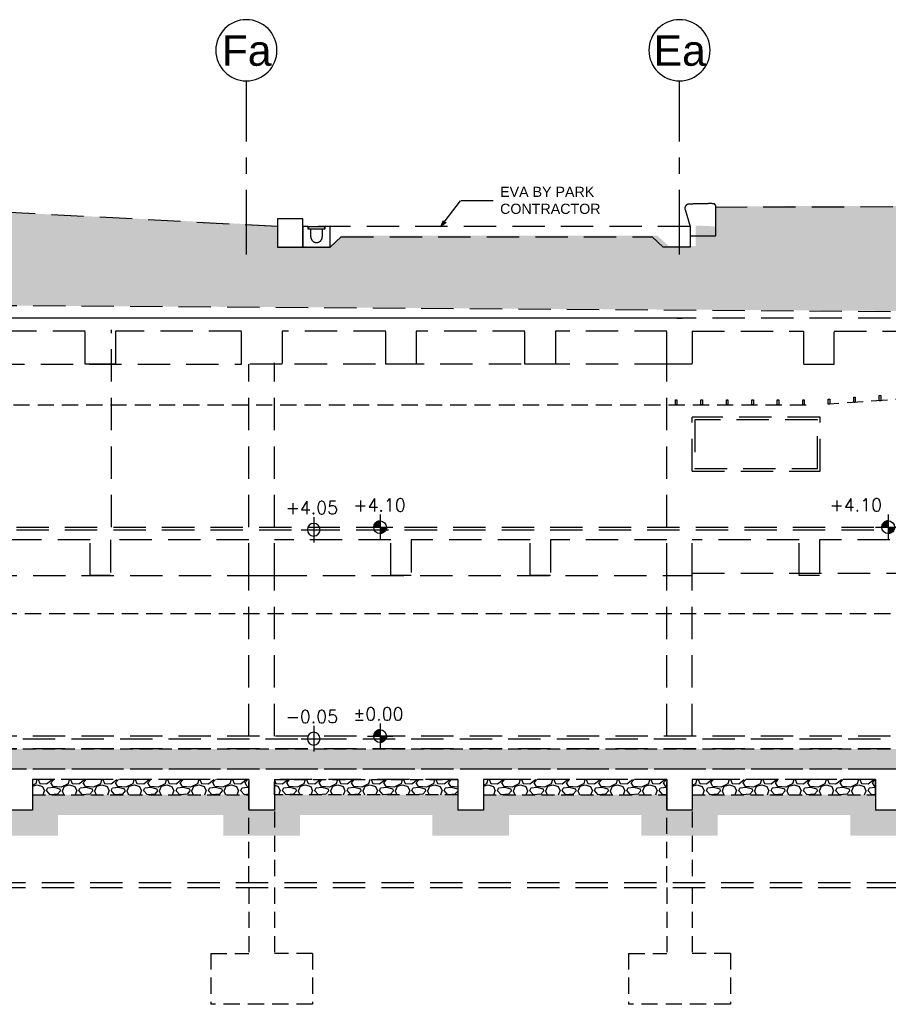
# Model space of a CAD drawing. Header units: millimetres. Extents: x 113048 to 489828, y -130780 to 23393.
# Tile 81 of 98: x 413742 to 430789, y -69226 to -49904. Entities that reach past the tile are written whole.
import ezdxf

# ---------------------------------------------------------------- set-up
doc = ezdxf.new("R2010")
doc.units = ezdxf.units.MM
doc.header["$LTSCALE"] = 100
for name, pattern in [('DASHDOT', [1, 0.5, -0.25, 0, -0.25]), ('Grid Line', [22.225, 12.7, -3.175, 3.175, -3.175]), ('Hidden', [9.525, 6.35, -3.175]), ('HIDDEN2', [4.7625, 3.175, -1.5875])]:
    doc.linetypes.add(name, pattern=pattern)
for name, color, linetype in [('+C-160', 160, 'Hidden'), ('DLN020__', 6, 'DASHDOT'), ('LEVEL', 7, 'Continuous')]:
    doc.layers.add(name, color=color, linetype=linetype)
doc.styles.add('romans', font='romans.shx')
doc.styles.add('Swis721tBT', font='swissl.ttf')
doc.styles.add('SWISS MD BT', font='swiss.ttf')
doc.dimstyles.new('INTDIM', dxfattribs={"dimtxt": 200, "dimasz": 125, "dimexe": 100, "dimexo": 150, "dimgap": 80, "dimtad": 1, "dimdec": 0, "dimzin": 9, "dimdsep": 46, "dimtxsty": 'Swis721tBT', "dimblk": 'OPEN30', "dimcen": -125, "dimclrd": 256, "dimclre": 256, "dimclrt": 2, "dimaunit": 1, "dimadec": 1, "dimazin": 0, "dimtfac": 0.444444, "dimtdec": 0, "dimtix": 1, "dimtmove": 2, "dimatfit": 3, "dimldrblk": 'OPEN30', "dimfxl": 0, "dimtolj": 1, "dimlwd": -1, "dimlwe": -1, "dimarcsym": 0})

# ---------------------------------------------------------------- blocks, each defined once
blk = doc.blocks.new('SECTION B-B_OLD')
at = {"layer": '+C-160'}
h = blk.add_hatch(dxfattribs=at)
h.set_pattern_fill('EARTH', color=256, scale=80, angle=45)
h.set_pattern_definition([(45, (-62666165.2, 1166790508.9), (3e-09, 718.42048969), [508, -508]), (45, (-62666299.9, 1166790643.6), (3e-09, 718.42048969), [508, -508]), (45, (-62666434.6, 1166790778.3), (3e-09, 718.42048969), [508, -508]), (135, (-62666434.6, 1166790868.1), (-718.42048969, 3e-09), [508, -508]), (135, (-62666299.9, 1166791002.8), (-718.42048969, 3e-09), [508, -508]), (135, (-62666165.2, 1166791137.53), (-718.42048969, 3e-09), [508, -508])])
h.paths.add_polyline_path([(164825, -54314), (169975, -54264), (169975, -55485), (195725, -55642), (195725, -54742), (203775, -54639), (203775, -54092), (211425, -53995), (211426, -53782), (211676, -53479), (202966, -53541), (202966, -54344), (199580, -54344), (199580, -53541), (188487, -53566), (188487, -53961), (188093, -53942), (188093, -54344), (187562, -54344), (187343, -54143), (181136, -54143), (180917, -54344), (179886, -54344), (179886, -53946), (170355, -53474), (151105, -53464), (133760, -53972), (128004, -54235), (128528, -55642), (141869, -55642), (141859, -54314), (143749, -54264), (145629, -54314), (145629, -55642), (164826, -55485)])
h = blk.add_hatch(dxfattribs=at)
h.set_pattern_fill('AR-SAND', color=256, scale=2, angle=-0.3502)
h.set_pattern_definition([(168.5, (30725.495, -64063.53), (-71.773542, -66.631913), [0, -77.216, 0, -86.36, 0, -82.55]), (138.5, (30725.5, -64063.53), (-167.18172, -26.20401), [0, -41.656, 0, -69.596, 0, -26.67]), (98.5, (30766.49, -64110.68), (-104.00447, 119.20533), [0, -25.4, 0, -91.44, 0, -119.38]), (88.5, (30766.49, -64110.68), (-133.837, 86.00171), [0, -12.7, 0, -59.944, 0, -68.58])])
h.paths.add_polyline_path([(215726, -64614), (131075, -64614), (131075, -64214), (215726, -64214)])
h = blk.add_hatch(dxfattribs=at)
h.set_pattern_fill('GRAVEL', color=256, scale=25)
h.set_pattern_definition([(228.01279, (194830.09, 4174), (-5080, -5715), [85.4304, -8457.621]), (184.96974, (194772.94, 4110.5), (7619.999997, 635.000036), [146.601, -14513.512]), (132.51045, (194626.89, 4097.8), (6350.000003, -6984.999998), [103.3704, -10233.6807]), (267.27369, (194379.24, 3939.05), (635.000001, 12700), [133.501, -13216.6094]), (292.833654, (194372.89, 3805.7), (-3175, 7620), [130.9084, -12959.952]), (357.27369, (194423.69, 3685.05), (-12700, 635.000001), [133.501, -13216.6094]), (37.69424, (194557.041, 3678.7), (-8255, -6350.0000004), [176.5484, -17478.279]), (72.25533, (194696.74, 3786.65), (4445.000001, 13970), [166.68, -16501.314]), (121.429566, (194747.54, 3945.4), (-5080.000001, 8255), [133.9532, -13261.3864]), (175.23636, (194677.69, 4059.7), (6985, -635), [152.9283, -7493.484]), (222.397438, (194525.291, 4072.4), (-7620, -6985), [197.7695, -19579.193]), (138.814075, (195007.89, 3932.7), (-4445, 3810), [67.501, -6682.6415]), (171.469234, (194957.09, 3977.15), (8255, -1269.999999), [128.4205, -12713.6597]), (225, (194830.1, 3996.2), (-2e-09, -635), [89.8023, -808.2233]), (203.19859, (194785.64, 4072.4), (3175, 1270), [48.3603, -4787.6556]), (291.80141, (194741.19, 4053.35), (-635, 1905), [68.3914, -3351.188]), (30.96376, (194766.59, 3989.85), (1905, 1270), [111.08, -3591.5745]), (161.56505, (194861.84, 4047), (1270, -635), [80.322, -1927.7245]), (16.38954, (194372.89, 4053.35), (6350, 1905), [112.522, -11139.7067]), (70.346176, (194480.84, 4085.1), (-2540, -6985), [94.3997, -9345.554]), (293.19859, (194861.84, 4174), (-1270, 3175), [96.72, -4739.296]), (343.61046, (194899.94, 4085.1), (-6350, 1905), [112.522, -11139.7067]), (339.44395, (194372.89, 3659.65), (-3175, 1270), [108.509, -5316.9336]), (294.77514, (194474.49, 3621.55), (-3175.000004, 6984.999998), [90.918, -9000.8983]), (66.80141, (194868.19, 3539), (1270, 3175), [96.72, -4739.296]), (17.354025, (194906.29, 3627.9), (-8255, -2540), [106.4457, -10538.094]), (69.44395, (194557.04, 3539), (-1270, -3175), [54.2544, -5371.188]), (101.30993, (194830.09, 3539), (-635, 2540), [32.3786, -3205.499]), (165.96376, (194823.74, 3570.75), (1905, -635), [130.9084, -2487.2636]), (186.009006, (194696.74, 3602.5), (6350, 635), [121.3167, -12010.341]), (303.69007, (194766.59, 3932.7), (-635, 1270), [91.581, -2197.944]), (353.157227, (194817.39, 3856.5), (10795, -1269.9999995), [159.889, -15829.0023]), (60.9454, (194976.14, 3837.45), (-2540, -4445), [65.377, -6472.348]), (90, (195007.9, 3894.6), (-635, 635), [38.1, -596.9]), (120.25644, (194684.04, 3621.55), (2540, -4445), [88.2167, -8733.485]), (48.01279, (194639.59, 3697.75), (5080, 5715), [170.8607, -8372.1905]), (360, (194753.9, 3824.75), (635, 635), [165.1, -469.9]), (325.304846, (194918.99, 3824.75), (6350.000002, -4444.999997), [100.4024, -9939.829]), (254.0546, (195001.54, 3767.6), (-635, -2540), [92.4573, -4530.4125]), (207.645975, (194976.14, 3678.7), (-12065, -6349.999999), [150.5363, -14903.116]), (175.42608, (194842.79, 3608.85), (-8255, 635), [159.2574, -15766.4616])])
h.paths.add_polyline_path([(175076, -65114), (179326, -65114), (179326, -64814), (175076, -64814)])
h = blk.add_hatch(dxfattribs=at)
h.set_pattern_fill('GRAVEL', color=256, scale=25)
h.set_pattern_definition([(228.01279, (149929.725, 4174), (-5080, -5715), [85.4304, -8457.621]), (184.96974, (149872.575, 4110.5), (7619.999997, 635.000036), [146.601, -14513.5122]), (132.51045, (149726.525, 4097.8), (6350.000003, -6984.999998), [103.3704, -10233.6807]), (267.27369, (149478.875, 3939.05), (635.000001, 12700), [133.501, -13216.6094]), (292.833654, (149472.525, 3805.7), (-3175, 7620), [130.9084, -12959.952]), (357.27369, (149523.325, 3685.05), (-12700, 635.000001), [133.501, -13216.6094]), (37.69424, (149656.675, 3678.7), (-8254.9999997, -6350.0000004), [176.5484, -17478.279]), (72.25533, (149796.375, 3786.65), (4445.000001, 13969.9999996), [166.68, -16501.314]), (121.429566, (149847.175, 3945.4), (-5080.000001, 8255), [133.9532, -13261.3864]), (175.23636, (149777.325, 4059.7), (6985, -635), [152.9283, -7493.484]), (222.397438, (149624.925, 4072.4), (-7620, -6985), [197.7695, -19579.193]), (138.814075, (150107.525, 3932.7), (-4445, 3810), [67.501, -6682.6415]), (171.469234, (150056.725, 3977.15), (8255, -1269.999999), [128.4205, -12713.6597]), (225, (149929.73, 3996.2), (-2e-09, -635), [89.8023, -808.2233]), (203.19859, (149885.275, 4072.4), (3175, 1270), [48.3603, -4787.6556]), (291.80141, (149840.83, 4053.35), (-635, 1905), [68.3914, -3351.188]), (30.96376, (149866.23, 3989.85), (1905, 1270), [111.08, -3591.5745]), (161.56505, (149961.48, 4047), (1270, -635), [80.322, -1927.7245]), (16.38954, (149472.525, 4053.35), (6350, 1905), [112.522, -11139.7067]), (70.346176, (149580.475, 4085.1), (-2540, -6985), [94.3997, -9345.554]), (293.19859, (149961.475, 4174), (-1270, 3175), [96.72, -4739.296]), (343.61046, (149999.575, 4085.1), (-6350, 1905), [112.522, -11139.7067]), (339.44395, (149472.525, 3659.65), (-3175, 1270), [108.509, -5316.9336]), (294.77514, (149574.125, 3621.55), (-3175.000004, 6984.999998), [90.918, -9000.8983]), (66.80141, (149967.825, 3539), (1270, 3175), [96.72, -4739.296]), (17.354025, (150005.925, 3627.9), (-8255, -2540), [106.4457, -10538.094]), (69.44395, (149656.675, 3539), (-1270, -3175), [54.2544, -5371.188]), (101.30993, (149929.73, 3539), (-635, 2540), [32.3786, -3205.4987]), (165.96376, (149923.38, 3570.75), (1905, -635), [130.9084, -2487.2636]), (186.009006, (149796.375, 3602.5), (6350, 635), [121.3167, -12010.341]), (303.69007, (149866.23, 3932.7), (-635, 1270), [91.581, -2197.944]), (353.157227, (149917.025, 3856.5), (10795, -1269.9999995), [159.889, -15829.0023]), (60.9454, (150075.775, 3837.45), (-2540, -4445), [65.377, -6472.348]), (90, (150107.5, 3894.6), (-635, 635), [38.1, -596.9]), (120.25644, (149783.675, 3621.55), (2540, -4445), [88.2167, -8733.485]), (48.01279, (149739.225, 3697.75), (5080, 5715), [170.8607, -8372.1905]), (360, (149853.5, 3824.75), (635, 635), [165.1, -469.9]), (325.304846, (150018.625, 3824.75), (6350.000002, -4444.999997), [100.4024, -9939.829]), (254.0546, (150101.175, 3767.6), (-635, -2540), [92.4573, -4530.4125]), (207.645975, (150075.775, 3678.7), (-12065, -6349.999999), [150.5363, -14903.116]), (175.42608, (149942.425, 3608.85), (-8255, 635), [159.2574, -15766.4616])])
h.paths.add_polyline_path([(183426, -65114), (179825, -65114), (179825, -64814), (183426, -64814)])
h = blk.add_hatch(dxfattribs=at)
h.set_pattern_fill('GRAVEL', color=256, scale=25)
h.set_pattern_definition([(228.01279, (203679.725, 4174), (-5080, -5715), [85.4304, -8457.621]), (184.96974, (203622.575, 4110.5), (7619.999997, 635.000036), [146.601, -14513.512]), (132.51045, (203476.525, 4097.8), (6350.000003, -6984.999998), [103.3704, -10233.6807]), (267.27369, (203228.875, 3939.05), (635.000001, 12700), [133.501, -13216.6094]), (292.833654, (203222.525, 3805.7), (-3175, 7620), [130.9084, -12959.952]), (357.27369, (203273.325, 3685.05), (-12700, 635.000001), [133.501, -13216.6094]), (37.69424, (203406.675, 3678.7), (-8255, -6350.0000004), [176.5484, -17478.279]), (72.25533, (203546.375, 3786.65), (4445.000001, 13970), [166.68, -16501.314]), (121.429566, (203597.175, 3945.4), (-5080.000001, 8255), [133.9532, -13261.3864]), (175.23636, (203527.325, 4059.7), (6985, -635), [152.9283, -7493.484]), (222.397438, (203374.925, 4072.4), (-7620, -6985), [197.7695, -19579.193]), (138.814075, (203857.525, 3932.7), (-4445, 3810), [67.501, -6682.6415]), (171.469234, (203806.725, 3977.15), (8255, -1269.999999), [128.4205, -12713.6597]), (225, (203679.73, 3996.2), (-2e-09, -635), [89.8023, -808.2233]), (203.19859, (203635.275, 4072.4), (3175, 1270), [48.3603, -4787.6556]), (291.80141, (203590.83, 4053.35), (-635, 1905), [68.3914, -3351.188]), (30.96376, (203616.23, 3989.85), (1905, 1270), [111.08, -3591.5745]), (161.56505, (203711.48, 4047), (1270, -635), [80.322, -1927.7245]), (16.38954, (203222.525, 4053.35), (6350, 1905), [112.522, -11139.7067]), (70.346176, (203330.475, 4085.1), (-2540, -6985), [94.3997, -9345.554]), (293.19859, (203711.475, 4174), (-1270, 3175), [96.72, -4739.296]), (343.61046, (203749.575, 4085.1), (-6350, 1905), [112.522, -11139.7067]), (339.44395, (203222.525, 3659.65), (-3175, 1270), [108.509, -5316.9336]), (294.77514, (203324.125, 3621.55), (-3175.000004, 6984.999998), [90.918, -9000.8983]), (66.80141, (203717.825, 3539), (1270, 3175), [96.72, -4739.296]), (17.354025, (203755.925, 3627.9), (-8255, -2540), [106.4457, -10538.094]), (69.44395, (203406.675, 3539), (-1270, -3175), [54.2544, -5371.188]), (101.30993, (203679.73, 3539), (-635, 2540), [32.3786, -3205.499]), (165.96376, (203673.38, 3570.75), (1905, -635), [130.9084, -2487.2636]), (186.009006, (203546.375, 3602.5), (6350, 635), [121.3167, -12010.341]), (303.69007, (203616.23, 3932.7), (-635, 1270), [91.581, -2197.944]), (353.157227, (203667.025, 3856.5), (10795, -1269.9999995), [159.889, -15829.0023]), (60.9454, (203825.775, 3837.45), (-2540, -4445), [65.377, -6472.348]), (90, (203857.5, 3894.6), (-635, 635), [38.1, -596.9]), (120.25644, (203533.675, 3621.55), (2540, -4445), [88.2167, -8733.485]), (48.01279, (203489.225, 3697.75), (5080, 5715), [170.8607, -8372.1905]), (360, (203603.5, 3824.75), (635, 635), [165.1, -469.9]), (325.304846, (203768.625, 3824.75), (6350.000002, -4444.999997), [100.4024, -9939.829]), (254.0546, (203851.175, 3767.6), (-635, -2540), [92.4573, -4530.4125]), (207.645975, (203825.775, 3678.7), (-12065, -6349.999999), [150.5363, -14903.116]), (175.42608, (203692.425, 3608.85), (-8255, 635), [159.2574, -15766.4616])])
h.paths.add_polyline_path([(183926, -65114), (187525, -65114), (187525, -64814), (183926, -64814)])
h = blk.add_hatch(dxfattribs=at)
h.set_pattern_fill('GRAVEL', color=256, scale=25)
h.set_pattern_definition([(228.01279, (207779.71, 4174), (-5080, -5715), [85.4304, -8457.621]), (184.96974, (207722.56, 4110.5), (7619.999997, 635.000036), [146.601, -14513.512]), (132.51045, (207576.51, 4097.8), (6350.000003, -6984.999998), [103.3704, -10233.6807]), (267.27369, (207328.86, 3939.05), (635.000001, 12700), [133.501, -13216.6094]), (292.833654, (207322.51, 3805.7), (-3175, 7620), [130.9084, -12959.952]), (357.27369, (207373.31, 3685.05), (-12700, 635.000001), [133.501, -13216.6094]), (37.69424, (207506.66, 3678.7), (-8255, -6350.0000004), [176.5484, -17478.279]), (72.25533, (207646.36, 3786.65), (4445.000001, 13970), [166.68, -16501.314]), (121.429566, (207697.16, 3945.4), (-5080.000001, 8255), [133.9532, -13261.3864]), (175.23636, (207627.31, 4059.7), (6985, -635), [152.9283, -7493.484]), (222.397438, (207474.91, 4072.4), (-7620, -6985), [197.7695, -19579.193]), (138.814075, (207957.51, 3932.7), (-4445, 3810), [67.501, -6682.6415]), (171.469234, (207906.71, 3977.15), (8255, -1269.999999), [128.4205, -12713.6597]), (225, (207779.7, 3996.2), (-2e-09, -635), [89.8023, -808.2233]), (203.19859, (207735.26, 4072.4), (3175, 1270), [48.3603, -4787.6556]), (291.80141, (207690.81, 4053.35), (-635, 1905), [68.3914, -3351.188]), (30.96376, (207716.21, 3989.85), (1905, 1270), [111.08, -3591.5745]), (161.56505, (207811.46, 4047), (1270, -635), [80.322, -1927.7245]), (16.38954, (207322.51, 4053.35), (6350, 1905), [112.522, -11139.7067]), (70.346176, (207430.46, 4085.1), (-2540, -6985), [94.3997, -9345.554]), (293.19859, (207811.46, 4174), (-1270, 3175), [96.72, -4739.296]), (343.61046, (207849.56, 4085.1), (-6350, 1905), [112.522, -11139.7067]), (339.44395, (207322.51, 3659.65), (-3175, 1270), [108.509, -5316.9336]), (294.77514, (207424.11, 3621.55), (-3175.000004, 6984.999998), [90.918, -9000.8983]), (66.80141, (207817.81, 3539), (1270, 3175), [96.72, -4739.296]), (17.354025, (207855.91, 3627.9), (-8255, -2540), [106.4457, -10538.094]), (69.44395, (207506.66, 3539), (-1270, -3175), [54.2544, -5371.188]), (101.30993, (207779.71, 3539), (-635, 2540), [32.3786, -3205.499]), (165.96376, (207773.36, 3570.75), (1905, -635), [130.9084, -2487.2636]), (186.009006, (207646.36, 3602.5), (6350, 635), [121.3167, -12010.341]), (303.69007, (207716.21, 3932.7), (-635, 1270), [91.581, -2197.944]), (353.157227, (207767.01, 3856.5), (10795, -1269.9999995), [159.889, -15829.0023]), (60.9454, (207925.76, 3837.45), (-2540, -4445), [65.377, -6472.348]), (90, (207957.5, 3894.6), (-635, 635), [38.1, -596.9]), (120.25644, (207633.66, 3621.55), (2540, -4445), [88.2167, -8733.485]), (48.01279, (207589.21, 3697.75), (5080, 5715), [170.8607, -8372.1905]), (360, (207703.5, 3824.75), (635, 635), [165.1, -469.9]), (325.304846, (207868.61, 3824.75), (6350.000002, -4444.999997), [100.4024, -9939.829]), (254.0546, (207951.16, 3767.6), (-635, -2540), [92.4573, -4530.4125]), (207.645975, (207925.76, 3678.7), (-12065, -6349.999999), [150.5363, -14903.116]), (175.42608, (207792.41, 3608.85), (-8255, 635), [159.2574, -15766.4616])])
h.paths.add_polyline_path([(188025, -65114), (191625, -65114), (191625, -64814), (188025, -64814)])
h = blk.add_hatch(dxfattribs=at)
h.set_pattern_fill('EARTH', color=256, scale=80, angle=-86.3502)
h.set_pattern_definition([(45, (30725.5, -49340.97), (-4e-07, 718.4205), [508, -508]), (45, (30590.8, -49206.27), (-4e-07, 718.4205), [508, -508]), (45, (30456.1, -49071.56), (-4e-07, 718.4205), [508, -508]), (135, (30456.1, -48981.76), (-718.4205, -4e-07), [508, -508]), (135, (30590.8, -48847.06), (-718.4205, -4e-07), [508, -508]), (135, (30725.5, -48712.35), (-718.4205, -4e-07), [508, -508])])
h.paths.add_polyline_path([(216876, -65414), (216076, -65414), (216076, -65114), (212275, -65114), (212275, -65414), (211075, -65414), (211075, -65114), (208175, -65114), (208175, -65414), (207675, -65414), (207675, -65114), (204425, -65114), (204425, -65414), (203925, -65414), (203925, -65114), (200326, -65114), (200326, -65414), (199826, -65414), (199826, -65114), (196225, -65114), (196225, -65414), (195725, -65414), (195725, -65114), (192125, -65114), (192125, -65414), (191625, -65414), (191625, -65114), (188025, -65114), (188025, -65414), (187525, -65414), (187525, -65114), (183926, -65114), (183926, -65414), (183426, -65414), (183426, -65114), (179825, -65114), (179825, -65414), (179326, -65414), (179326, -65114), (175076, -65114), (175076, -65414), (174576, -65414), (174576, -65114), (170326, -65114), (170326, -65414), (169826, -65414), (169826, -65114), (166226, -65114), (166226, -65414), (165726, -65414), (165726, -65114), (162125, -65114), (162125, -65414), (161625, -65414), (161625, -65114), (157375, -65114), (157375, -65414), (156875, -65414), (156875, -65114), (152625, -65114), (152625, -65414), (152125, -65414), (152125, -65114), (148876, -65114), (148876, -65414), (148376, -65414), (148376, -65114), (145475, -65114), (145475, -65414), (144275, -65414), (144275, -65114), (141026, -65114), (141026, -65414), (140526, -65414), (140526, -65114), (137075, -65114), (137075, -65414), (136275, -65414), (136275, -65114), (130725, -65114), (130725, -65414), (129925, -65414), (129925, -65914), (131225, -65914), (131225, -65514), (135775, -65514), (135775, -65914), (137575, -65914), (137575, -65514), (140026, -65514), (140026, -65914), (141526, -65914), (141526, -65514), (143775, -65514), (143775, -65914), (145975, -65914), (145975, -65514), (147876, -65514), (147876, -65914), (149376, -65914), (149376, -65514), (151625, -65514), (151625, -65914), (153125, -65914), (153125, -65514), (156375, -65514), (156375, -65914), (157875, -65914), (157875, -65514), (161125, -65514), (161125, -65914), (162625, -65914), (162625, -65514), (165226, -65514), (165226, -65914), (166726, -65914), (166726, -65514), (169326, -65514), (169326, -65914), (170826, -65914), (170826, -65514), (174076, -65514), (174076, -65914), (175576, -65914), (175576, -65514), (178825, -65514), (178825, -65914), (180325, -65914), (180325, -65514), (182926, -65514), (182926, -65914), (184426, -65914), (184426, -65514), (187025, -65514), (187025, -65914), (188525, -65914), (188525, -65514), (191125, -65514), (191125, -65914), (192625, -65914), (192625, -65514), (195225, -65514), (195225, -65914), (196725, -65914), (196725, -65514), (199326, -65514), (199326, -65914), (200826, -65914), (200826, -65514), (203425, -65514), (203425, -65914), (204925, -65914), (204925, -65514), (207175, -65514), (207175, -65914), (208675, -65914), (208675, -65514), (210575, -65514), (210575, -65914), (212775, -65914), (212775, -65514), (215626, -65514), (215626, -65914), (216876, -65914)])
for p, q in [((187987, -53964, 1), (187987, -54366, 1)), ((181136, -54165, 0), (187237, -54165, 1)), ((187987, -54366, 1), (187456, -54366, 1)), ((195725, -55664), (169975, -55485, 0)), ((195725, -55764), (129925, -55764)), ((187525, -55764, 0), (129925, -55764)), ((176109, -56014), (173542, -56014)), ((176109, -56664), (176109, -56014)), ((176626, -59864, 0), (176626, -55990, 0)), ((179176, -56014), (176709, -56014)), ((176709, -56014), (176709, -56664)), ((179176, -56664), (179176, -56014)), ((182009, -56014), (179976, -56014)), ((179976, -56014), (179976, -56664)), ((182009, -56664), (182009, -56014)), ((184742, -56014), (182609, -56014)), ((182609, -56014), (182609, -56664)), ((184742, -56664), (184742, -56014)), ((187525, -56014), (185342, -56014)), ((185342, -56014), (185342, -56664)), ((187525, -56664), (187525, -56014)), ((188025, -56014), (188025, -56664)), ((188025, -56014), (190209, -56014)), ((190209, -56014), (190209, -56664)), ((190809, -56014), (192942, -56014)), ((190809, -56664), (190809, -56014)), ((170476, -56664), (179176, -56664)), ((176709, -56664), (176109, -56664)), ((176709, -56664), (176109, -56664)), ((179976, -56664), (179176, -56664)), ((179325, -59864), (179325, -56664)), ((179825, -59864), (179825, -56638)), ((187525, -56664), (179976, -56664)), ((182609, -56664), (182009, -56664)), ((182609, -56664), (182009, -56664)), ((185342, -56664), (184742, -56664)), ((185342, -56664), (184742, -56664)), ((187525, -59864), (187525, -56664)), ((188025, -56664), (187525, -56664)), ((190209, -56664), (190809, -56664)), ((190209, -56664), (190809, -56664)), ((190533, -57704), (188025, -57704)), ((188025, -58764), (188025, -57704)), ((190483, -57754), (188075, -57754)), ((188075, -57754), (188075, -58714)), ((190483, -58714), (190483, -57754)), ((190533, -58764), (190533, -57704)), ((188075, -58714), (190483, -58714)), ((188025, -58764), (190533, -58764)), ((142376, -59864), (191873, -59863, 0)), ((187525, -59864), (187525, -59863)), ((188025, -59864), (188025, -59863)), ((191871, -59864, 0), (194871, -59714, 0)), ((142376, -59914), (191873, -59913, 0)), ((176209, -60114), (173442, -60114)), ((176209, -60814, 0), (176209, -60114)), ((179325, -60114), (176609, -60114)), ((176609, -60114), (176609, -60814, 0)), ((179325, -60814), (179325, -60114)), ((179825, -60814), (179825, -60114)), ((182109, -60114), (179825, -60114)), ((182109, -60814, 0), (182109, -60114)), ((184842, -60114), (182509, -60114)), ((182509, -60114), (182509, -60814, 0)), ((184842, -60814, 0), (184842, -60114)), ((187525, -60114), (185242, -60114)), ((185242, -60114), (185242, -60814, 0)), ((187525, -60814), (187525, -60114)), ((188025, -60814), (188025, -60114)), ((190125, -60114), (188025, -60114)), ((190125, -60814, 0), (190125, -60114)), ((191904, -60112, 0), (190525, -60114)), ((190525, -60114), (190525, -60814, 0)), ((170326, -60814), (179325, -60814)), ((176609, -60814, 0), (176209, -60814, 0)), ((176609, -60814, 0), (176209, -60814, 0)), ((179325, -63964), (179325, -60764)), ((179325, -60814), (179825, -60814)), ((179325, -60814), (179825, -60814)), ((179825, -63964), (179825, -60764)), ((179825, -60814), (187525, -60814)), ((182509, -60814, 0), (182109, -60814, 0)), ((182509, -60814, 0), (182109, -60814, 0)), ((185242, -60814, 0), (184842, -60814, 0)), ((185242, -60814, 0), (184842, -60814, 0)), ((187525, -63964), (187525, -60764)), ((187525, -60814), (188025, -60814)), ((188025, -63964), (188025, -60764)), ((188025, -60764), (195725, -60764)), ((190525, -60814, 0), (190125, -60814, 0)), ((190525, -60814, 0), (190125, -60814, 0)), ((215726, -63964, 0), (131075, -63964, 0)), ((131075, -64014), (215726, -64014, 0)), ((215726, -64214, 0), (131075, -64214, 0)), ((215726, -64614, 0), (131075, -64614, 0)), ((179325, -64814), (175076, -64814)), ((175076, -64814, 0), (175076, -65414, 0)), ((179325, -64814), (179325, -65414)), ((183426, -64814), (179825, -64814)), ((179825, -64814), (179825, -65414)), ((183426, -64814), (183426, -65414)), ((187525, -64814), (183926, -64814)), ((183926, -64814), (183926, -65414)), ((187525, -64814), (187525, -65414)), ((191625, -64814), (188025, -64814)), ((188025, -64814), (188025, -65414)), ((191625, -64814), (191625, -65414)), ((175076, -65414, 0), (174576, -65414, 0)), ((179825, -65414), (179325, -65414)), ((183926, -65414), (183426, -65414)), ((188025, -65414), (187525, -65414)), ((192125, -65414), (191625, -65414)), ((171449, -66834), (217854, -66834)), ((171449, -66934), (217854, -66934))]:
    blk.add_line(p, q, dxfattribs=at)
at = {"layer": '+C-160', "linetype": 'HIDDEN2'}
for p, q in [((204210, -56534, 0), (190710, -57448, 0)), ((145175, -57463), (190385, -57463, 0)), ((215726, -61564), (138406, -61564))]:
    blk.add_line(p, q, dxfattribs=at)
at = {"layer": '+C-160', "linetype": 'Hidden', "ltscale": 0.5}
for p, q in [((179325, -66834), (179325, -64964)), ((179825, -64964), (179825, -66834)), ((187525, -66834), (187525, -64964)), ((188025, -64964), (188025, -66834)), ((179325, -66934), (179325, -68226)), ((179825, -66934), (179825, -68226)), ((187525, -66934), (187525, -68226)), ((188025, -66934), (188025, -68226)), ((178575, -68226), (178575, -69226)), ((178575, -68226), (179325, -68226)), ((180575, -68226), (179825, -68226)), ((180575, -68226), (180575, -69226)), ((186775, -68226), (186775, -69226)), ((186775, -68226), (187525, -68226)), ((188775, -68226), (188025, -68226)), ((188775, -68226), (188775, -69226)), ((180575, -69226), (178575, -69226)), ((188775, -69226), (186775, -69226))]:
    blk.add_line(p, q, dxfattribs=at)
at = {"layer": '+C-160'}
for points, elevation in [([(179886, -53964), (170355, -53463), (151115, -53464), (133760, -53972), (113048, -54960)], 0), ([(199580, -53562), (188486, -53587)], 0), ([(179886, -54366), (180386, -54366), (180386, -53814), (179886, -53814), (179886, -54366)], 0), ([(187987, -53964), (180386, -53964)], 0), ([(180386, -53964), (180386, -54164)], 0), ([(180917, -54366), (181136, -54165)], 0), ([(187456, -54366), (187237, -54165)], 1), ([(187725, -55764), (187826, -55764)], 0)]:
    blk.add_lwpolyline(points, dxfattribs=dict(at, elevation=elevation))
at = {"layer": '+C-160', "elevation": 1}
blk.add_lwpolyline([(188487, -53564, 0.412774), (188437, -53514, 0.01362), (187956, -53524, 0.488726), (187884, -53628), (187987, -53965), (187987, -54120), (187987, -54144), (188487, -54144)], format="xyb", close=True, dxfattribs=at)
at = {"layer": '+C-160', "elevation": 0}
blk.add_lwpolyline([(180539, -54014), (180486, -54014), (180486, -53964), (180386, -53964), (180386, -54366), (180917, -54366), (180917, -53964), (180817, -53964), (180817, -54014), (180764, -54014), (180764, -54164, -1), (180539, -54164), (180539, -54014)], format="xyb", dxfattribs=at)
for points in [[(180812, -53969), (180491, -53969), (180491, -54009), (180812, -54009)], [(187725, -57363), (187725, -57463), (187695, -57463), (187695, -57363)], [(188225, -57363), (188225, -57463), (188195, -57463), (188195, -57363)], [(188725, -57363), (188725, -57463), (188695, -57463), (188695, -57363)], [(189225, -57363), (189225, -57463), (189195, -57463), (189195, -57363)], [(189725, -57363), (189725, -57463), (189695, -57463), (189695, -57363)], [(190225, -57363), (190225, -57463), (190195, -57463), (190195, -57363)], [(190725, -57348), (190725, -57448), (190695, -57448), (190695, -57348)], [(191225, -57314), (191225, -57414), (191195, -57414), (191195, -57314)], [(191725, -57280), (191725, -57380), (191695, -57380), (191695, -57280)]]:
    blk.add_lwpolyline(points, close=True, dxfattribs=at)
at = {"layer": '+C-160', "linetype": 'Hidden', "ltscale": 0.4}
for points in [[(215726, -64614), (131075, -64614), (131075, -64214), (215726, -64214)], [(183426, -65114), (179825, -65114), (179825, -64814), (183426, -64814)], [(183926, -65114), (187525, -65114), (187525, -64814), (183926, -64814)], [(188025, -65114), (191625, -65114), (191625, -64814), (188025, -64814)]]:
    blk.add_lwpolyline(points, close=True, dxfattribs=at)
at = {"layer": '+C-160', "linetype": 'Hidden', "ltscale": 0.4, "elevation": 0}
blk.add_lwpolyline([(175076, -65114), (179326, -65114), (179326, -64814), (175076, -64814)], close=True, dxfattribs=at)
blk = doc.blocks.new('Grid - Bubble - 4mm-251209-Black Box Lvl _0_00_G_F- Kahlen')
at = {"layer": 'DLN020__', "linetype": 'Continuous'}
blk.add_circle((0, 0), 4, dxfattribs=at)
blk = doc.blocks.new('ELEX')
at = {"layer": 'LEVEL'}
for p, q in [((0, 0.5), (0, -0.5)), ((0.5, 0), (-0.5, 0))]:
    blk.add_line(p, q, dxfattribs=at)
blk.add_circle((0, 0), 0.25, dxfattribs=at)
at = {"layer": 'LEVEL', "style": 'romans'}
blk.add_attdef('ELEX', (0.257, 0.354), '', height=0.5, dxfattribs=at)
blk = doc.blocks.new('*X4')
at = {"color": 0}
for p, q in [((45956, 42700), (46156, 42700)), ((45956, 42694), (46156, 42694)), ((45957, 42688), (46156, 42688)), ((45957, 42681), (46156, 42681)), ((45958, 42675), (46156, 42675)), ((45959, 42669), (46156, 42669)), ((45960, 42662), (46156, 42662)), ((45962, 42656), (46156, 42656)), ((45964, 42650), (46156, 42650)), ((45965, 42644), (46156, 42644)), ((45968, 42638), (46156, 42638)), ((45970, 42631), (46156, 42631)), ((45973, 42625), (46156, 42625)), ((45975, 42619), (46156, 42619)), ((45978, 42612), (46156, 42612)), ((45982, 42606), (46156, 42606)), ((45986, 42600), (46156, 42600)), ((45990, 42594), (46156, 42594)), ((45994, 42588), (46156, 42588)), ((45999, 42581), (46156, 42581)), ((46004, 42575), (46156, 42575)), ((46009, 42569), (46156, 42569)), ((46015, 42562), (46156, 42562)), ((46022, 42556), (46156, 42556)), ((46029, 42550), (46156, 42550)), ((46037, 42544), (46156, 42544)), ((46047, 42538), (46156, 42538)), ((46057, 42531), (46156, 42531)), ((46069, 42525), (46156, 42525)), ((46083, 42519), (46156, 42519)), ((46102, 42512), (46156, 42512)), ((46133, 42506), (46156, 42506))]:
    blk.add_line(p, q, dxfattribs=at)
blk = doc.blocks.new('*X3')
at = {"color": 0}
for p, q in [((46156, 42900), (46200, 42900)), ((46156, 42894), (46222, 42894)), ((46156, 42888), (46238, 42888)), ((46156, 42881), (46250, 42881)), ((46156, 42875), (46261, 42875)), ((46156, 42869), (46271, 42869)), ((46156, 42862), (46279, 42862)), ((46156, 42856), (46287, 42856)), ((46156, 42850), (46294, 42850)), ((46156, 42844), (46300, 42844)), ((46156, 42838), (46306, 42838)), ((46156, 42831), (46311, 42831)), ((46156, 42825), (46316, 42825)), ((46156, 42819), (46320, 42819)), ((46156, 42812), (46324, 42812)), ((46156, 42806), (46328, 42806)), ((46156, 42800), (46332, 42800)), ((46156, 42794), (46335, 42794)), ((46156, 42788), (46338, 42788)), ((46156, 42781), (46341, 42781)), ((46156, 42775), (46343, 42775)), ((46156, 42769), (46345, 42769)), ((46156, 42762), (46347, 42762)), ((46156, 42756), (46349, 42756)), ((46156, 42750), (46351, 42750)), ((46156, 42744), (46352, 42744)), ((46156, 42738), (46353, 42738)), ((46156, 42731), (46354, 42731)), ((46156, 42725), (46355, 42725)), ((46156, 42719), (46355, 42719)), ((46156, 42712), (46356, 42712)), ((46156, 42706), (46356, 42706))]:
    blk.add_line(p, q, dxfattribs=at)
blk = doc.blocks.new('ELFIN')
at = {"layer": 'LEVEL'}
for p, q in [((0, 0.5), (0, 0)), ((0, 0), (-0.5, 0)), ((0, 0), (0, -0.5)), ((0.5, 0), (0, 0))]:
    blk.add_line(p, q, dxfattribs=at)
for start, end in [(90, 180), (180, 270), (0, 90), (270, 0)]:
    blk.add_arc((0, 0), 0.25, start, end, dxfattribs=at)
at = {"layer": 'LEVEL', "xscale": 0.00125, "yscale": 0.00125, "zscale": 0.00125}
for name in ['*X3', '*X4']:
    blk.add_blockref(name, (-57.695, -53.381), dxfattribs=at)
at = {"layer": 'LEVEL', "style": 'romans'}
blk.add_attdef('ELFIN', (0.254, 0.347), '', height=0.5, dxfattribs=at)
blk = doc.blocks.new('_Open30')
at = {"color": 0, "linetype": 'ByBlock', "lineweight": -2}
for p, q in [((-1, 0.27), (0, 0)), ((0, 0), (-1, -0.27)), ((0, 0), (-1, 0))]:
    blk.add_line(p, q, dxfattribs=at)
blk = doc.blocks.new('SECTION B-B_TEXT_OLD')
at = {"layer": '+C-160', "linetype": 'Grid Line'}
for p, q in [((179275.5, -54514.6), (179275.5, -51103.5)), ((187775.5, -54514.6), (187775.5, -51103.5))]:
    blk.add_line(p, q, dxfattribs=at)
at = {"layer": '+C-160', "xscale": -150, "yscale": 149.9999999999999, "zscale": 149.9999999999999, "rotation": 180}
for p in [(179275.5, -50503.5), (187775.5, -50503.5)]:
    blk.add_blockref('Grid - Bubble - 4mm-251209-Black Box Lvl _0_00_G_F- Kahlen', p, dxfattribs=at)
at = {"layer": '+C-160'}
ref = blk.add_blockref('ELFIN', (181899.6, -59863.5), dxfattribs=dict(at, xscale=-499.9999999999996, yscale=499.9999999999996, zscale=499.9999999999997, rotation=359.9999999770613))
ref.add_attrib('ELFIN', '+4.10', (181373.7, -59552), dxfattribs={"height": 250, "style": 'romans'})
ref = blk.add_blockref('ELFIN', (191870.8, -59862.7, 0), dxfattribs=dict(at, xscale=-499.9999999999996, yscale=499.9999999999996, zscale=499.9999999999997, rotation=359.9999999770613))
ref.add_attrib('ELFIN', '+4.10', (190720.6, -59551.1, 0), dxfattribs={"height": 250, "style": 'romans'})
ref = blk.add_blockref('ELEX', (180597.4, -59913.5), dxfattribs=dict(at, xscale=-499.9999999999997, yscale=499.9999999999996, zscale=499.9999999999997, rotation=359.9999999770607))
ref.add_attrib('ELEX', '+4.05', (180046, -59604.7), dxfattribs={"height": 250, "style": 'romans'})
ref = blk.add_blockref('ELEX', (180597.4, -64013.5), dxfattribs=dict(at, xscale=-499.9999999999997, yscale=499.9999999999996, zscale=499.9999999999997, rotation=359.9999999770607))
ref.add_attrib('ELEX', '-0.05', (180046, -63704.7), dxfattribs={"height": 250, "style": 'romans'})
ref = blk.add_blockref('ELFIN', (181899.6, -63963.5), dxfattribs=dict(at, xscale=-499.9999999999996, yscale=499.9999999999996, zscale=499.9999999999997, rotation=359.9999999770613))
ref.add_attrib('ELFIN', '%%p0.00', (181373.7, -63652), dxfattribs={"height": 250, "style": 'romans'})
at = {"layer": '+C-160', "char_height": 600, "width": 1209.6, "attachment_point": 2, "line_spacing_factor": 1.00667}
for s, insert in [('{\\fSwis721 BT|b0|i0|c0|p34;Fa}', (179279.7, -50207.8)), ('{\\fSwis721 BT|b0|i0|c0|p34;Ea}', (187779.7, -50207.8))]:
    blk.add_mtext(s, dxfattribs=dict(at, insert=insert))
at = {"layer": '+C-160', "insert": (184254.6, -53181.4), "char_height": 200, "width": 4757.552, "attachment_point": 1, "style": 'SWISS MD BT'}
blk.add_mtext('EVA BY PARK \\PCONTRACTOR', dxfattribs=at)
at = {"layer": '+C-160'}
blk.add_leader([(183092.8, -53963.5, 0.1), (183480.6, -53453.3, 0.1), (184160.1, -53453.3, 0.1)], dimstyle='INTDIM', override={"dimtad": 0, "dimclrd": 256}, dxfattribs=at)

msp = doc.modelspace()

# ---------------------------------------------------------------- block references
at = {"layer": '+C-160'}
msp.add_blockref('SECTION B-B_OLD', (238915.8, 0), dxfattribs=at)
at = {"layer": 'Defpoints'}
msp.add_blockref('SECTION B-B_TEXT_OLD', (238915.8, 0), dxfattribs=at)

doc.saveas('drawing.dxf')
